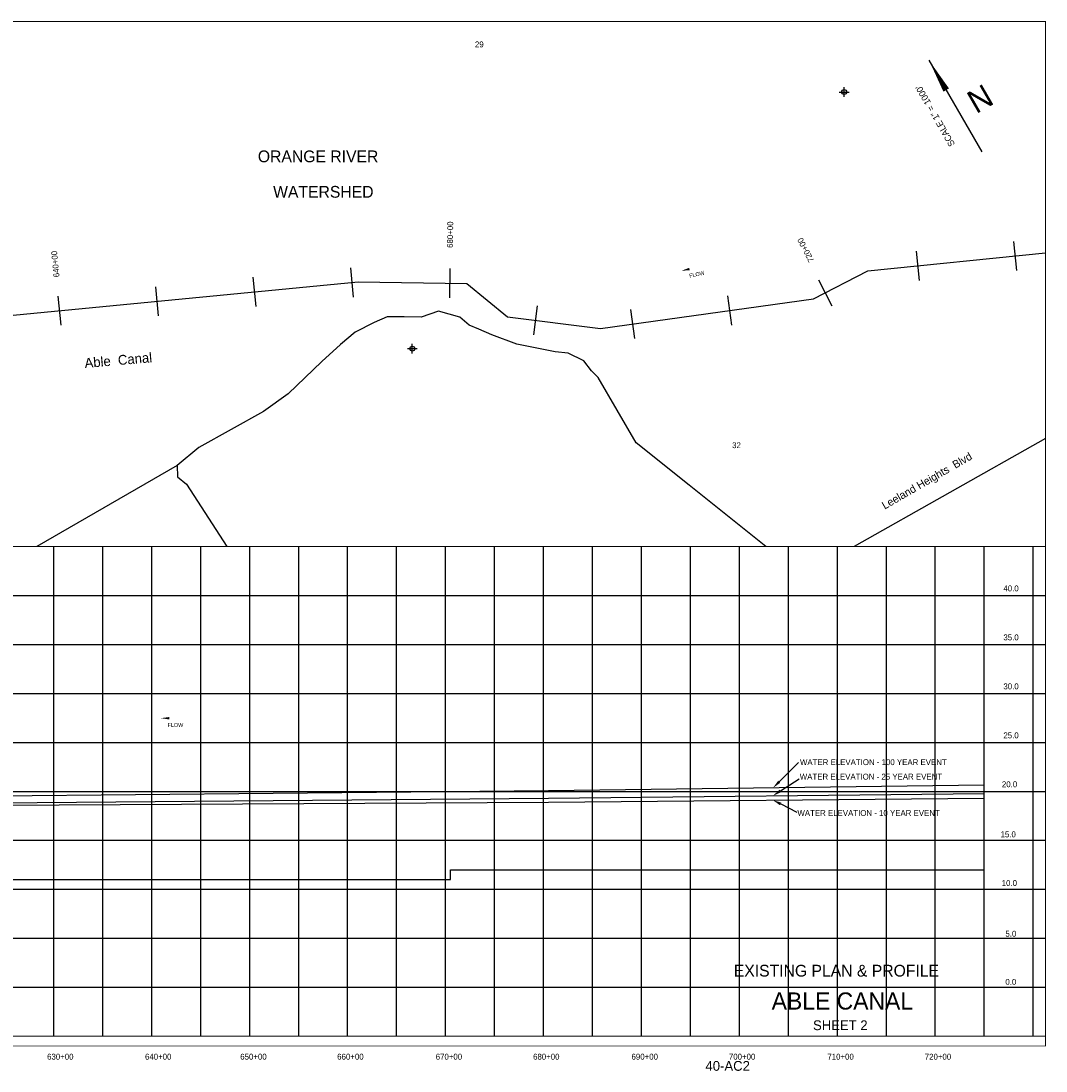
# Model space of a CAD drawing. Extents: x 57120 to 73130, y -855 to 9865.
# Tile 2 of 2: x 62665 to 73130, y -855 to 9865. Entities that reach past the tile are written whole.
import ezdxf
from ezdxf.enums import TextEntityAlignment as Align

# ---------------------------------------------------------------- set-up
doc = ezdxf.new("R2010")
doc.units = 0
doc.header["$LTSCALE"] = 800
doc.header["$PDMODE"] = 34
doc.header["$PDSIZE"] = 50
doc.linetypes.add('DASHED', pattern=[0])
doc.linetypes.add('STREAM', pattern=[0])
doc.layers.get('0').update_dxf_attribs({"linetype": 'CONTINUOUS'})
for name, color, linetype in [('100YR', 15, 'CONTINUOUS'), ('10YR', 15, 'CONTINUOUS'), ('25YR', 15, 'CONTINUOUS'), ('BORDER', 1, 'CONTINUOUS'), ('EXISTING', 1, 'CONTINUOUS'), ('GRID', 2, 'CONTINUOUS'), ('MAJROADS', 9, 'CONTINUOUS'), ('PROPOSED', 7, 'CONTINUOUS'), ('SEC', 2, 'CONTINUOUS'), ('STATIONS', 7, 'CONTINUOUS'), ('TEXT', 7, 'CONTINUOUS'), ('TRUNKS', 5, 'STREAM'), ('WATER', 4, 'CONTINUOUS')]:
    doc.layers.add(name, color=color, linetype=linetype)

# ---------------------------------------------------------------- blocks, each defined once
blk = doc.blocks.new('LEAD')
at = {"layer": 'TEXT', "color": 0}
blk.add_line((59, 68), (242, 278), dxfattribs=at)
blk.add_solid([(70, 58), (48, 78), (0, 0)], dxfattribs=at)
blk = doc.blocks.new('FLARROW')
at = {"color": 0}
blk.add_lwpolyline([(-0.28, 0.019, 0, 0.05, 0), (-0.112, 0.019, 0, 0, -0.087559), (-0.012, 0.001, 0, 0, 0.245722), (0.075, 0.013, 0, 0, -0.309425), (0.212, 0.015, 0, 0, 0), (0.278, 0.013, 0, 0, 0)], format="xyseb", dxfattribs=at)
blk.add_text('FLOW', height=0.08, dxfattribs=at).set_placement((0.015, -0.157), align=Align.CENTER)
blk = doc.blocks.new('FLOW')
at = {"layer": 'TRUNKS', "color": 0, "xscale": 500, "yscale": 500, "zscale": 500, "rotation": 26.28602035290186}
blk.add_blockref('FLARROW', (-11, 25), dxfattribs=at)

msp = doc.modelspace()

# ---------------------------------------------------------------- linework, layer by layer
at = {"layer": '100YR', "color": 0}
for p, q in [((68050, 2010), (72500, 2068)), ((60850, 1940), (68050, 2010))]:
    msp.add_line(p, q, dxfattribs=at)
at = {"layer": '10YR', "color": 0}
for p, q in [((68050, 1890), (72500, 1931)), ((60850, 1850), (68050, 1890))]:
    msp.add_line(p, q, dxfattribs=at)
at = {"layer": '25YR', "color": 0}
for p, q in [((60850, 1870), (68050, 1930)), ((68050, 1930), (72500, 1979))]:
    msp.add_line(p, q, dxfattribs=at)
at = {"layer": 'BORDER', "color": 0, "const_width": 10}
msp.add_lwpolyline([(57125, -600), (73125, -600), (73125, 9860), (57125, 9860)], close=True, dxfattribs=at)
for points in [[(57125, 4500), (73125, 4500)], [(57125, -500), (73125, -500)]]:
    msp.add_lwpolyline(points, dxfattribs=at)
at = {"layer": 'EXISTING', "color": 0}
for p, q in [((70419, 2005), (70609, 2129)), ((70421, 1871), (70586, 1788))]:
    msp.add_line(p, q, dxfattribs=at)
at = {"layer": 'EXISTING', "color": 0, "linetype": 'DASHED'}
for p, q in [((67050, 1100), (67050, 1200)), ((67050, 1200), (68050, 1200)), ((68050, 1200), (71050, 1200)), ((71050, 1200), (72500, 1200)), ((62250, 1100), (67050, 1100))]:
    msp.add_line(p, q, dxfattribs=at)
at = {"layer": 'EXISTING', "color": 0}
for points in [[(70427, 1992), (70410, 2017), (70343, 1955)], [(70414, 1858), (70428, 1884), (70341, 1911)]]:
    msp.add_solid(points, dxfattribs=at)
at = {"layer": 'GRID', "color": 0}
for points in [[(63000, -500), (63000, 4500)], [(63500, -500), (63500, 4500)], [(64000, -500), (64000, 4500)], [(64500, -500), (64500, 4500)], [(65000, -500), (65000, 4500)], [(65500, -500), (65500, 4500)], [(66000, -500), (66000, 4500)], [(66500, -500), (66500, 4500)], [(67000, -500), (67000, 4500)], [(67500, -500), (67500, 4500)], [(68000, -500), (68000, 4500)], [(68500, -500), (68500, 4500)], [(69000, -500), (69000, 4500)], [(69500, -500), (69500, 4500)], [(70000, -500), (70000, 4500)], [(70500, -500), (70500, 4500)], [(71000, -500), (71000, 4500)], [(71500, -500), (71500, 4500)], [(72000, -500), (72000, 4500)], [(72500, -500), (72500, 4500)], [(73000, -500), (73000, 4500)], [(57125, 4000), (73125, 4000)], [(57125, 3500), (73125, 3500)], [(57125, 3000), (73125, 3000)], [(57125, 2500), (73125, 2500)], [(57125, 2000), (73125, 2000)], [(57125, 1500), (73125, 1500)], [(57125, 1000), (73125, 1000)], [(57125, 500), (73125, 500)], [(57125, 0), (73125, 0)]]:
    msp.add_lwpolyline(points, dxfattribs=at)
at = {"layer": 'MAJROADS', "color": 0}
for points in [[(70271, 4500), (69488, 5126), (68944, 5559), (68556, 6225), (68488, 6293), (68412, 6394), (68250, 6475), (68118, 6487), (67728, 6564), (67471, 6660), (67340, 6720), (67241, 6760), (67146, 6841), (66929, 6901), (66752, 6840), (66576, 6845), (66403, 6844), (66271, 6788), (66078, 6688), (65926, 6563), (65737, 6388), (65394, 6059), (65141, 5877), (64481, 5512), (64258, 5328), (62825, 4500)], [(73125, 5601), (71170, 4500)], [(64258, 5328), (64264, 5210), (64354, 5136), (64765, 4500)]]:
    msp.add_lwpolyline(points, dxfattribs=at)
at = {"layer": 'SEC', "color": 0}
for p in [(71069, 9140), (66660, 6520)]:
    msp.add_point(p, dxfattribs=at)
at = {"layer": 'STATIONS', "color": 0}
for p, q in [((72799, 7615), (72829, 7316)), ((71804, 7515), (71834, 7217)), ((66028, 7345), (66057, 7046)), ((67044, 7339), (67040, 7039)), ((65033, 7249), (65062, 6950)), ((70807, 7224), (70945, 6958)), ((64037, 7152), (64066, 6854)), ((63042, 7056), (63071, 6758)), ((69879, 7058), (69920, 6761)), ((67936, 6958), (67899, 6660)), ((68888, 6919), (68930, 6622))]:
    msp.add_line(p, q, dxfattribs=at)
at = {"layer": 'TEXT', "color": 0}
msp.add_line((71935, 9465), (72475, 8530), dxfattribs=at)
msp.add_lwpolyline([(71935, 9465, 0, 65.7, 0), (72111, 9160, 65.7, 65.7, 0)], format="xyseb", dxfattribs=at)
at = {"layer": 'TRUNKS', "color": 0}
msp.add_lwpolyline([(57125, 6783), (57373, 6715), (58325, 6660), (58842, 6751), (60089, 7324), (61489, 6755), (66106, 7202), (67217, 7186), (67631, 6845), (68580, 6725), (70756, 7029), (71312, 7315), (73125, 7497)], dxfattribs=at)

# ---------------------------------------------------------------- block references
at = {"layer": 'EXISTING', "color": 0, "rotation": 356.0710197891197}
msp.add_blockref('LEAD', (70343, 2035), dxfattribs=at)
at = {"layer": 'TEXT', "color": 0}
for p, rotation in [((69551, 7308), 345.6865122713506), ((64233, 2709), 333.1754975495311)]:
    msp.add_blockref('FLOW', p, dxfattribs=dict(at, rotation=rotation))

# ---------------------------------------------------------------- texts
at = {"layer": 'EXISTING', "color": 0}
for s, p in [('WATER ELEVATION - 100 YEAR EVENT', (70618, 2268)), ('WATER ELEVATION - 25 YEAR EVENT', (70616, 2120)), ('WATER ELEVATION - 10 YEAR EVENT', (70592, 1749))]:
    msp.add_text(s, height=60, dxfattribs=at).set_placement(p)
msp.add_text('EXISTING PLAN & PROFILE', height=120, dxfattribs=at).set_placement((70990, 109), align=Align.CENTER)
at = {"layer": 'MAJROADS', "color": 0}
msp.add_text('Leeland Heights  Blvd', height=80, rotation=30, dxfattribs=at).set_placement((71483, 4876))
at = {"layer": 'PROPOSED', "color": 0}
msp.add_text('40-AC2', height=100, dxfattribs=at).set_placement((69880, -853), align=Align.CENTER)
at = {"layer": 'STATIONS', "color": 0}
for s, rotation, p in [('680+00', 89.1991, (67076, 7683)), ('720+00', 117.2468, (70703, 7539)), ('640+00', 95.5203, (63045, 7386))]:
    msp.add_text(s, height=60, rotation=rotation, dxfattribs=at).set_placement(p, align=Align.CENTER)
at = {"layer": 'TEXT', "color": 0}
for s, height, p in [('29', 60, (67344, 9596)), ('32', 60, (69970, 5504)), ('5.0', 60, (72771, 516)), ('0.0', 60, (72771, 25)), ('ABLE CANAL', 175, (71051, -228)), ('SHEET 2', 100, (71030, -438)), ('630+00', 60, (63066, -739)), ('640+00', 60, (64066, -739)), ('650+00', 60, (65038, -739)), ('660+00', 60, (66028, -739)), ('670+00', 60, (67034, -739)), ('680+00', 60, (68028, -739)), ('690+00', 60, (69033, -739)), ('700+00', 60, (70027, -739)), ('710+00', 60, (71033, -739)), ('720+00', 60, (72027, -739))]:
    msp.add_text(s, height=height, dxfattribs=at).set_placement(p, align=Align.CENTER)
for s, height, rotation, p in [('SCALE 1" = 1000\'', 65.73, 120, (72027, 8912)), ('N', 235, 210, (72398, 9173))]:
    msp.add_text(s, height=height, rotation=rotation, dxfattribs=at).set_placement(p, align=Align.CENTER)
for s, height, p in [('ORANGE RIVER', 120, (65083, 8423)), ('WATERSHED', 120, (65239, 8061)), ('40.0', 60, (72695, 4042)), ('35.0', 60, (72695, 3542)), ('30.0', 60, (72695, 3042)), ('25.0', 60, (72695, 2542)), ('20.0', 60, (72680, 2042)), ('15.0', 60, (72666, 1531)), ('10.0', 60, (72678, 1034))]:
    msp.add_text(s, height=height, dxfattribs=at).set_placement(p)
at = {"layer": 'WATER', "color": 0}
msp.add_text('Able  Canal', height=100, rotation=4.9727, dxfattribs=at).set_placement((63318, 6322))

doc.saveas('drawing.dxf')
